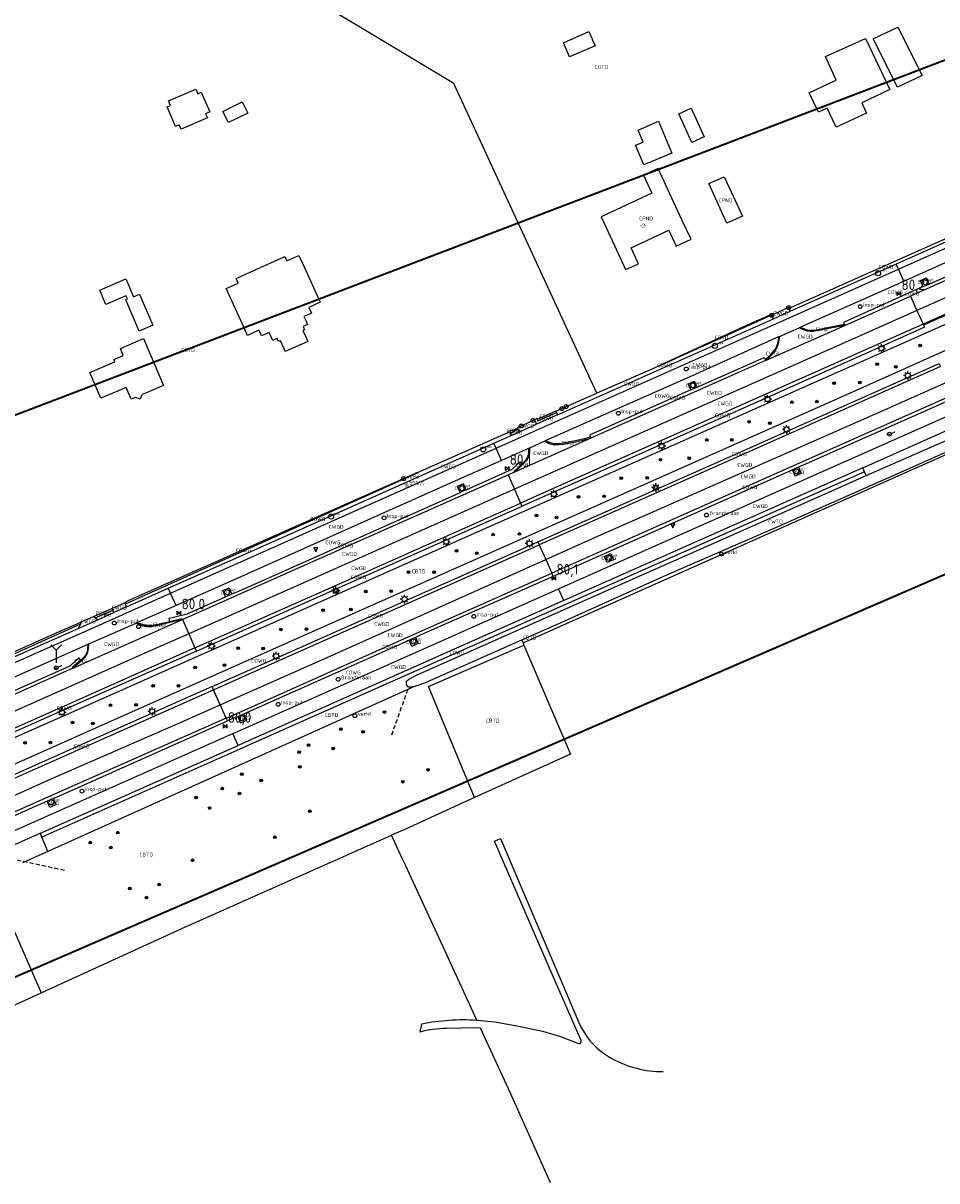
# Model space of a CAD drawing. Extents: x 143041 to 146008, y 457187 to 458337.
# Tile 18 of 31: x 144910 to 145125, y 457721 to 457994. Entities that reach past the tile are written whole.
import ezdxf
from ezdxf.enums import TextEntityAlignment as Align

# ---------------------------------------------------------------- set-up
doc = ezdxf.new("R2010")
doc.units = 0
doc.header["$LTSCALE"] = 4
doc.linetypes.add('STIPPELFIJN', pattern=[0.375, 0.25, -0.125])
doc.linetypes.add('STIPPELGROF', pattern=[0.75, 0.5, -0.25])
doc.layers.get('0').update_dxf_attribs({"linetype": 'CONTINUOUS'})
for name, color, linetype in [('CBTD', 7, 'CONTINUOUS'), ('COTD', 7, 'CONTINUOUS'), ('COWG', 7, 'CONTINUOUS'), ('CPND', 7, 'CONTINUOUS'), ('CSHD', 7, 'CONTINUOUS'), ('CWGD', 7, 'CONTINUOUS'), ('CWGI', 7, 'CONTINUOUS'), ('CWTD', 7, 'CONTINUOUS'), ('G_BTD', 3, 'CONTINUOUS'), ('G_OTD', 32, 'CONTINUOUS'), ('G_OWG', 6, 'CONTINUOUS'), ('G_PND', 1, 'CONTINUOUS'), ('G_WGD', 7, 'CONTINUOUS'), ('G_WGI', 1, 'CONTINUOUS'), ('G_WTD', 5, 'CONTINUOUS'), ('LKWDUP', 5, 'CONTINUOUS'), ('NAR', 7, 'CONTINUOUS'), ('PPALHM', 10, 'CONTINUOUS'), ('PVGO', 102, 'CONTINUOUS')]:
    doc.layers.add(name, color=color, linetype=linetype)
doc.layers.add('meetgrens', color=10, linetype='STIPPELGROF', lineweight=35)
for name, color, linetype, true_color in [('PBRD', 7, 'CONTINUOUS', 0xbd2877), ('PPAL', 7, 'CONTINUOUS', 0xbd2877), ('PPUT', 7, 'CONTINUOUS', 0xbd2877)]:
    doc.layers.add(name, color=color, linetype=linetype, true_color=true_color)
doc.styles.add('ISO', font='ISO')
doc.styles.get("Standard").update_dxf_attribs({"font": 'ISO'})

# ---------------------------------------------------------------- blocks, each defined once
blk = doc.blocks.new('lichtmast')
at = {"color": 0}
for p, q in [((-0.6, 0), (-1, 0)), ((-0.71, 0.71), (-0.42, 0.42)), ((0, 0.6), (0, 1)), ((0.42, 0.42), (0.71, 0.71)), ((0.6, 0), (1, 0)), ((-0.42, -0.42), (-0.71, -0.71)), ((0, -0.6), (0, -1)), ((0.42, -0.42), (0.71, -0.71))]:
    blk.add_line(p, q, dxfattribs=at)
blk.add_circle((0, 0), 0.6, dxfattribs=at)
blk = doc.blocks.new('kilometerpaal')
at = {"color": 0}
for p, q in [((-0.44, 0.44), (0.44, -0.44)), ((-0.44, -0.44), (-0.44, 0.44)), ((0.44, 0.44), (-0.44, -0.44)), ((0.44, -0.44), (0.44, 0.44))]:
    blk.add_line(p, q, dxfattribs=at)
at = {"color": 0, "style": 'ISO'}
blk.add_attdef('KILOMETERPAAL', (0.59, 0.87), '', height=2.5, dxfattribs=at)
blk = doc.blocks.new('verkeersbord-pl')
at = {"linetype": 'Continuous'}
blk.add_circle((0, 0), 0.03, dxfattribs=at)
blk = doc.blocks.new('verklikker')
at = {"color": 0}
blk.add_circle((0, 0), 0.45, dxfattribs=at)
at = {"color": 0, "style": 'ISO'}
blk.add_attdef('VERKLIKKER', (0.7, 0), '', height=0.9, dxfattribs=at)
blk = doc.blocks.new('verkeersbord')
at = {"color": 0}
for p, q in [((0.5, 0.32), (-0.5, 0.32)), ((-0.5, 0.32), (0, -0.6)), ((0, -0.6), (0.5, 0.32))]:
    blk.add_line(p, q, dxfattribs=at)
blk = doc.blocks.new('aanduidingsbord')
at = {"color": 0}
for p, q in [((-0.81, -0.33), (0, 0)), ((-1.45, -0.5), (-1.01, -0.5))]:
    blk.add_line(p, q, dxfattribs=at)
blk.add_circle((-1.23, -0.5), 0.45, dxfattribs=at)
blk = doc.blocks.new('kolk')
at = {"color": 0}
blk.add_circle((0, 0), 0.6, dxfattribs=at)
at = {"color": 0, "linetype": 'Continuous', "style": 'ISO'}
blk.add_attdef('KOLK', (-0.04, -0.26), '', height=0.8, dxfattribs=at)
blk = doc.blocks.new('boom')
at = {"color": 0}
for radius in [0.315, 0.225, 0.135]:
    blk.add_circle((0, 0), radius, dxfattribs=at)
blk = doc.blocks.new('verkeersteller')
at = {"color": 0}
blk.add_circle((0, 0), 0.45, dxfattribs=at)
blk = doc.blocks.new('brandkraan')
at = {"color": 0}
blk.add_circle((0, 0), 0.45, dxfattribs=at)
at = {"color": 0, "style": 'ISO'}
blk.add_attdef('BRANDKRAAN', (0.7, 0), '', height=0.9, dxfattribs=at)
blk = doc.blocks.new('waterleidingput')
at = {"linetype": 'ByBlock', "lineweight": -2}
h = blk.add_hatch(color=0, dxfattribs=at)
h.dxf.hatch_style = 1
edge = h.paths.add_edge_path()
edge.add_spline(control_points=[(0.44, 0), (0.44, 0.04), (0.43, 0.09), (0.36, 0.2), (0.28, 0.26), (0.09, 0.32), (-0.02, 0.33), (-0.22, 0.29), (-0.31, 0.24), (-0.42, 0.12), (-0.44, 0.06), (-0.44, -0.06), (-0.42, -0.12), (-0.33, -0.22), (-0.28, -0.26), (-0.1, -0.33), (0.04, -0.33), (0.27, -0.27), (0.37, -0.2), (0.43, -0.08), (0.44, -0.04), (0.44, 0)], knot_values=[0, 0, 0, 0, 0.380029, 0.380029, 1.118666, 1.118666, 1.857303, 1.857303, 2.59594, 2.59594, 3.13294, 3.13294, 3.66994, 3.66994, 4.20694, 4.20694, 5.079565, 5.079565, 5.952189, 5.952189, 6.283185, 6.283185, 6.283185, 6.283185], degree=3, periodic=0)
edge = h.paths.add_edge_path(flags=16)
edge.add_ellipse((0, 0), major_axis=(0.392, 0), ratio=0.689655, start_angle=0, end_angle=360)
h = blk.add_hatch(color=0, dxfattribs=at)
h.dxf.hatch_style = 1
h.paths.add_polyline_path([(-0.05, -0.09, -0.141608), (-0.09, -0.05), (-0.1, -0.09), (-0.17, 0.17), (-0.22, 0.17), (-0.13, -0.17), (-0.08, -0.17)])
at = {"linetype": 'ByBlock', "lineweight": -2, "true_color": 0x104b6e}
h = blk.add_hatch(color=156, dxfattribs=at)
h.dxf.hatch_style = 1
h.paths.add_polyline_path([(0.1, 0, 1), (-0.1, 0, 1)])
at = {"linetype": 'ByBlock', "lineweight": -2}
h = blk.add_hatch(color=0, dxfattribs=at)
h.dxf.hatch_style = 1
h.paths.add_polyline_path([(0.02, 0.17), (-0.03, 0.17), (-0.05, 0.09, -0.269854), (0.05, 0.09)])
h = blk.add_hatch(color=0, dxfattribs=at)
h.dxf.hatch_style = 1
h.paths.add_polyline_path([(0.23, 0.17), (0.17, 0.17), (0.1, -0.09), (0.09, -0.05, -0.141608), (0.05, -0.09), (0.07, -0.17), (0.12, -0.17)])
at = {"color": 0, "linetype": 'ByBlock', "lineweight": -2}
blk.add_attdef('WATERLEIDINGPUT', (0.5, 0.35), '', height=0.5, dxfattribs=at)
blk = doc.blocks.new('klok')
at = {"color": 0}
blk.add_circle((0, 0), 0.45, dxfattribs=at)
at = {"style": 'ISO'}
blk.add_attdef('KLOK', (0.7, 0), '', height=0.9, dxfattribs=at)
blk = doc.blocks.new('wegwijzer')
at = {"color": 0}
for q in [(-0.424, 1.424), (0.424, 1.424), (0, 0)]:
    blk.add_line((0, 1), q, dxfattribs=at)

msp = doc.modelspace()

# ---------------------------------------------------------------- linework, layer by layer
at = {"layer": 'G_BTD', "linetype": 'Continuous', "transparency": 33554687}
for points in [[(145027.767, 457848.095), (145078.476, 457870.69), (145126.397, 457891.941), (145174.318, 457913.192), (145176.216, 457913.933), (145177.15, 457914.434)], [(145005.467, 457837.744), (145027.991, 457847.567)], [(145027.991, 457847.567), (145038.933, 457821.834), (145016.332, 457811.568)], [(145027.467, 457848.774), (145027.767, 457848.095)], [(145027.767, 457848.095), (145027.991, 457847.567)], [(145002.298, 457837.823), (144915.588, 457798.88)], [(145016.332, 457811.568), (145005.467, 457837.744)], [(145016.332, 457811.568), (145000, 457804.149), (144996.721, 457802.69)], [(145041.463, 457754.242), (145033.811, 457771.897), (145021.004, 457801.319), (145022.433, 457801.946), (145031.148, 457781.393), (145038.012, 457765.347), (145041.12, 457758.124)], [(144850.293, 457769.056), (144871.22, 457778.28), (144888.337, 457785.814), (144902.402, 457792.004), (144914.031, 457765.476)], [(145016.838, 457759.08), (145021.116, 457758.636), (145026.749, 457757.663), (145032.327, 457756.411), (145036.623, 457755.159), (145040.827, 457753.577)], [(145047.193, 457750.967), (145047.966, 457750.477), (145048.755, 457750.015)]]:
    msp.add_lwpolyline(points, dxfattribs=at)
for points in [[(145041.12, 457758.124, 0.1424014), (145047.193, 457750.967)], [(145040.827, 457753.577, 0.6756588), (145041.463, 457754.242)], [(145048.755, 457750.015, 0.1296434), (145060.828, 457746.912)]]:
    msp.add_lwpolyline(points, format="xyb", dxfattribs=at)
at = {"layer": 'G_OTD', "linetype": 'Continuous', "transparency": 33554687}
for points in [[(145045.179, 457906.971), (145011.424, 457980.069), (144913.176, 458039.033)], [(145037.29, 457989.648), (145043.313, 457992.308), (145044.78, 457988.987), (145038.756, 457986.327), (145037.29, 457989.648)], [(145121.967, 457981.975), (145116.123, 457979.167), (145110.431, 457990.574), (145116.23, 457993.34), (145121.967, 457981.975)], [(145107.705, 457975.494), (145108.37, 457974.063), (145108.826, 457973.083), (145101.677, 457969.748), (145099.564, 457974.277), (145097.48, 457973.304), (145095.342, 457977.887), (145098.483, 457979.352), (145101.681, 457980.855), (145099.163, 457986.397), (145108.599, 457990.705), (145114.311, 457978.615), (145107.705, 457975.494)], [(144951.818, 457977.999), (144953.83, 457973.369), (144952.841, 457972.939), (144953.27, 457971.953), (144947.076, 457969.261), (144946.623, 457970.305), (144945.746, 457969.924), (144943.738, 457974.544), (144944.541, 457974.893), (144944.083, 457975.948), (144950.517, 457978.745), (144950.997, 457977.642), (144951.818, 457977.999)], [(144958.235, 457970.851), (144956.941, 457973.481), (144961.504, 457975.727), (144962.799, 457973.096), (144958.235, 457970.851)], [(145067.625, 457966.156), (145064.556, 457972.93), (145067.453, 457974.242), (145070.542, 457967.49), (145067.625, 457966.156)], [(145056.256, 457960.836), (145054.334, 457965.531), (145056.095, 457966.252), (145054.98, 457969.056), (145059.715, 457971.141), (145062.875, 457963.615), (145056.256, 457960.836)], [(144979.916, 457928.428), (144977.196, 457927.189), (144977.808, 457925.842), (144977.241, 457925.584), (144976.061, 457925.047), (144976.483, 457924.118), (144976.914, 457923.172), (144976.4, 457922.938), (144975.858, 457922.692), (144976.185, 457921.973), (144975.982, 457921.88), (144975.776, 457921.786), (144976.39, 457920.437), (144976.952, 457919.201), (144971.654, 457916.791), (144971.358, 457917.442), (144970.486, 457919.358), (144970.048, 457919.211), (144969.736, 457919.896), (144969.367, 457919.728), (144968.681, 457919.415), (144968.29, 457920.274), (144967.819, 457921.309), (144966.761, 457920.827), (144966.053, 457920.505), (144965.768, 457921.13), (144965.436, 457921.861), (144962.733, 457920.631), (144961.129, 457924.156), (144957.706, 457931.681), (144959.507, 457932.5), (144960.564, 457932.981), (144960.075, 457934.055), (144971.517, 457939.26), (144971.857, 457938.513), (144972.005, 457938.186), (144974.882, 457939.495), (144976.036, 457936.958), (144979.916, 457928.428)], [(144937.225, 457930.371), (144938.323, 457927.797), (144940.365, 457923.014), (144937.146, 457921.64), (144934.006, 457928.998), (144934.392, 457929.163), (144934.043, 457929.981), (144930.361, 457928.411), (144929.278, 457927.949), (144927.839, 457931.325), (144933.992, 457933.95), (144935.781, 457929.755), (144937.225, 457930.371)], [(145086.454, 457925.373), (145086.019, 457925.37), (145080.64, 457923.021), (145059.661, 457913.334)], [(144939.032, 457907.181), (144937.827, 457906.667), (144937.629, 457906.174), (144937.379, 457905.552), (144936.604, 457905.863), (144936.264, 457906), (144936.017, 457905.895), (144935.252, 457905.569), (144935.008, 457906.14), (144934.074, 457908.328), (144931.913, 457907.406), (144928.142, 457905.797), (144925.541, 457911.891), (144931.446, 457914.411), (144931.211, 457914.963), (144931.605, 457915.131), (144933.418, 457915.905), (144932.712, 457917.56), (144938.166, 457919.888), (144942.886, 457908.826), (144939.032, 457907.181)], [(145035.49, 457902.728), (145031.083, 457900.764)], [(145024.58, 457897.89), (145024.52, 457898.019), (145025.312, 457898.377), (145025.372, 457898.231), (145025.694, 457898.37)], [(145025.694, 457898.37), (145026.203, 457898.589), (145026.158, 457898.696), (145026.472, 457898.835)], [(144914.031, 457765.476), (144947.221, 457780.675), (144996.721, 457802.69)], [(145016.838, 457759.08), (145009.363, 457775.342), (145001.337, 457792.703), (145000, 457795.597), (144999.353, 457796.996), (144996.721, 457802.69)], [(144861.307, 457741.331), (144914.031, 457765.476)], [(145003.451, 457756.224), (145003.862, 457758.193)], [(145034.264, 457720.646), (145024.775, 457741.818), (145017.716, 457757.172), (145016.452, 457757.229), (145013.087, 457757.182), (145009.727, 457757.082)]]:
    msp.add_lwpolyline(points, dxfattribs=at)
for points in [[(145009.727, 457757.082, 0.0647015), (145003.451, 457756.224)], [(145003.862, 457758.193, -0.0646612), (145016.838, 457759.08)]]:
    msp.add_lwpolyline(points, format="xyb", dxfattribs=at)
at = {"layer": 'G_OWG', "linetype": 'Continuous', "transparency": 33554687}
for points in [[(145090.46, 457927.168), (145091.008, 457927.24), (145135.364, 457946.976)], [(145123.617, 457932.747), (145134.042, 457937.35), (145135.399, 457938.521), (145135.76, 457938.07)], [(145122.181, 457932.127), (145103.428, 457923.686), (145103.623, 457923.218)], [(145122.181, 457932.127), (145121.587, 457933.399), (145121.529, 457933.524), (145122.951, 457934.222), (145123.067, 457933.966), (145123.617, 457932.747)], [(145122.181, 457932.127), (145123.617, 457932.747)], [(145147.505, 457926.403), (145132.059, 457919.093), (145103.586, 457906.34), (145052.89, 457883.865), (145013.853, 457866.558), (144969.499, 457846.872), (144924.705, 457826.979), (144877.193, 457805.838), (144854.95, 457797.629), (144853.891, 457799.42), (144869.963, 457808.92), (144889.705, 457817.465), (144902.72, 457823.515), (144925.322, 457833.546), (144950.461, 457844.702), (144984.26, 457859.701), (145021.283, 457876.131), (145060.685, 457893.616), (145087.459, 457905.498), (145120.056, 457919.963), (145145.375, 457931.199)], [(145086.454, 457925.373), (145059.697, 457913.247), (145059.661, 457913.334)], [(145122.285, 457923.029), (145122.494, 457922.531), (145120.663, 457921.718), (145084.023, 457905.377), (145037.167, 457884.601), (145027.525, 457880.31)], [(145103.714, 457922.994), (145103.623, 457923.218)], [(145122.188, 457923.236), (145122.285, 457923.029)], [(145068.859, 457908.423), (145084.667, 457915.44), (145084.897, 457914.904)], [(145031.254, 457871.914), (145074.904, 457891.294), (145123.698, 457912.989), (145125.977, 457913.993), (145126.24, 457913.491)], [(145059.661, 457913.334), (145058.726, 457912.902), (145045.179, 457906.971)], [(145084.897, 457914.904), (145085.01, 457914.682)], [(145067.408, 457907.749), (145066.775, 457909.184), (145068.193, 457909.82), (145068.859, 457908.423)], [(145067.408, 457907.749), (145043.46, 457897.097), (145043.666, 457896.583)], [(145067.408, 457907.749), (145068.859, 457908.423)], [(145035.49, 457902.728), (145036.91, 457903.35), (145037.437, 457903.58), (145037.963, 457903.811), (145045.179, 457906.971)], [(145127.815, 457905.69), (145128.039, 457905.172), (145126.58, 457904.508), (145093.929, 457890.031), (145092.81, 457889.5)], [(145031.083, 457900.764), (145031.221, 457900.477), (145035.628, 457902.439)], [(145035.49, 457902.728), (145035.628, 457902.439)], [(145035.628, 457902.439), (145035.908, 457901.856)], [(145031.083, 457900.764), (145031.003, 457900.976), (145030.498, 457900.737)], [(145002.892, 457888.289), (145024.58, 457897.89)], [(145024.58, 457897.89), (145024.749, 457897.507)], [(145024.749, 457897.507), (145025.546, 457897.863), (145025.497, 457897.97), (145026.616, 457898.464)], [(145024.749, 457897.507), (145024.977, 457896.991)], [(145043.793, 457896.359), (145043.666, 457896.583)], [(145014.333, 457884.168), (145025.207, 457889.028), (145027.08, 457890.772), (145027.489, 457890.266)], [(145108.372, 457888.459), (145080.381, 457876.031), (145037.819, 457857.136), (145013.165, 457846.192), (144964.103, 457824.383), (144960.94, 457822.978), (144914.209, 457802.226)], [(145002.892, 457888.289), (145002.951, 457888.187), (144933.823, 457857.234)], [(145002.892, 457888.289), (144939.1, 457860.05), (144934.131, 457857.835), (144934.158, 457857.735), (144933.912, 457857.626)], [(145025.745, 457888.377), (145025.641, 457888.568), (145027.489, 457890.266)], [(145091.355, 457888.869), (145090.37, 457888.43), (145047.627, 457869.413), (145034.874, 457863.765)], [(145092.81, 457889.5), (145091.355, 457888.869)], [(145092.81, 457889.5), (145093.432, 457888.054), (145091.993, 457887.374), (145091.355, 457888.869)], [(145108.372, 457888.459), (145107.967, 457889.373)], [(145108.782, 457887.532), (145108.372, 457888.459)], [(145014.333, 457884.168), (145013.711, 457885.602), (145012.219, 457884.962), (145012.899, 457883.52)], [(144959.009, 457859.624), (144960.645, 457860.294), (145011.748, 457882.994), (145012.899, 457883.52)], [(145014.333, 457884.168), (145012.899, 457883.52)], [(144950.655, 457846.139), (144983.504, 457860.722), (145027.525, 457880.31)], [(145027.525, 457880.31), (145027.2, 457881.041)], [(144954.376, 457837.76), (144969.463, 457844.459), (145029.192, 457870.998), (145031.254, 457871.914)], [(145031.254, 457871.914), (145031.579, 457871.183)], [(145046.934, 457868.49), (145048.425, 457869.189), (145049.082, 457867.698), (145047.609, 457867.049), (145046.934, 457868.49)], [(145034.874, 457863.765), (145003.464, 457849.855), (145002.361, 457849.349)], [(145034.874, 457863.765), (145034.552, 457864.49)], [(144957.535, 457858.95), (144956.888, 457860.395), (144958.386, 457861.042), (144958.585, 457860.59), (144959.009, 457859.624)], [(144944.371, 457853.059), (144944.202, 457853.864), (144948.485, 457854.899), (144957.535, 457858.95)], [(144957.535, 457858.95), (144957.555, 457858.959), (144959.009, 457859.624)], [(144926.387, 457854.309), (144930.721, 457856.219)], [(144926.768, 457853.982), (144930.906, 457855.808)], [(144933.676, 457857.522), (144933.912, 457857.626)], [(144923.275, 457852.518), (144870.216, 457828.644)], [(144870.641, 457829.541), (144871.759, 457830.009), (144916.531, 457849.994), (144921.567, 457852.181), (144922.509, 457852.599), (144923.289, 457852.943)], [(144947.36, 457853.558), (144947.267, 457853.753), (144944.371, 457853.059)], [(144961.891, 457831.353), (145000.88, 457848.715)], [(145002.361, 457849.349), (145002.997, 457847.895), (145001.541, 457847.22), (145000.88, 457848.715)], [(145002.361, 457849.349), (145000.88, 457848.715)], [(144950.655, 457846.139), (144918.881, 457832.033), (144890.614, 457819.468), (144888.62, 457818.503), (144888.35, 457819.059)], [(144905.075, 457835.642), (144920.885, 457842.635), (144922.281, 457843.967), (144922.901, 457844.558), (144923.08, 457844.333), (144923.375, 457843.96)], [(144950.655, 457846.139), (144950.33, 457846.87)], [(144923.375, 457843.96), (144921.368, 457842.246), (144921.505, 457842.092)], [(144954.376, 457837.76), (144922.244, 457823.493), (144903.792, 457815.281), (144894.769, 457811.314), (144892.41, 457810.292), (144892.607, 457809.767)], [(144954.7, 457837.029), (144954.376, 457837.76)], [(144960.418, 457830.718), (144958.708, 457829.999), (144957.969, 457829.67)], [(144960.418, 457830.718), (144961.069, 457829.222), (144962.524, 457829.861), (144961.891, 457831.353)], [(144960.418, 457830.718), (144961.891, 457831.353)], [(144916.892, 457811.375), (144918.325, 457812.004), (144957.969, 457829.67)], [(144957.969, 457829.67), (144957.683, 457830.313)], [(144896.447, 457802.29), (144913.367, 457809.839), (144915.43, 457810.739)], [(144916.892, 457811.375), (144915.43, 457810.739)], [(144916.892, 457811.375), (144917.528, 457809.902), (144916.061, 457809.246), (144915.43, 457810.739)], [(144914.209, 457802.226), (144913.828, 457803.151)], [(144915.588, 457798.88), (144914.209, 457802.226)], [(144915.588, 457798.88), (144909.636, 457796.207)]]:
    msp.add_lwpolyline(points, dxfattribs=at)
at = {"layer": 'G_PND', "linetype": 'Continuous', "transparency": 33554687}
for points in [[(145059.635, 457960.003), (145056.235, 457958.413), (145058.196, 457954.184), (145046.186, 457948.583), (145049.328, 457941.798), (145051.95, 457936.136), (145052.713, 457936.482), (145055.058, 457937.547), (145054.026, 457939.728), (145053.295, 457941.272), (145062.201, 457945.432), (145063.358, 457942.877), (145063.895, 457941.691), (145067.419, 457943.362), (145065.284, 457947.926), (145059.635, 457960.003)], [(145075.866, 457947.127), (145071.648, 457956.487), (145075.24, 457958.038), (145079.544, 457948.736), (145075.866, 457947.127)]]:
    msp.add_lwpolyline(points, dxfattribs=at)
at = {"layer": 'G_WGD', "linetype": 'Continuous', "transparency": 33554687}
for points in [[(145116.39, 457936.246), (145150.077, 457951.259), (145200.452, 457973.522), (145205.429, 457975.754)], [(145209.758, 457966.097), (145199.159, 457961.372), (145120.743, 457926.478)], [(145136.443, 457946.6), (145115.843, 457937.431)], [(145117.658, 457933.4), (145138.04, 457942.517)], [(145115.843, 457937.431), (145090.742, 457926.259)], [(145116.39, 457936.246), (145115.843, 457937.431)], [(145021.445, 457893.995), (145027.421, 457896.65), (145089.739, 457924.369), (145116.39, 457936.246)], [(145117.658, 457933.4), (145116.39, 457936.246)], [(145134.348, 457936.654), (145119.215, 457929.906)], [(145117.658, 457933.4), (145115.103, 457932.257), (145093.239, 457922.574)], [(145144.506, 457933.155), (145122.188, 457923.236)], [(145103.714, 457922.994), (145119.215, 457929.906)], [(145119.215, 457929.906), (145120.743, 457926.478)], [(145120.743, 457926.478), (145110.877, 457922.088), (145025.742, 457884.323)], [(145086.884, 457924.542), (145089.27, 457925.604), (145090.742, 457926.259)], [(145090.46, 457927.168), (145087.008, 457925.621)], [(145090.46, 457927.168), (145090.742, 457926.259)], [(145120.743, 457926.478), (145122.188, 457923.236)], [(145035.908, 457901.856), (145086.884, 457924.542)], [(145086.454, 457925.373), (145087.008, 457925.621)], [(145086.884, 457924.542), (145086.454, 457925.373)], [(145122.188, 457923.236), (145083.698, 457906.108), (145036.842, 457885.332), (145027.2, 457881.041)], [(145085.01, 457914.682), (145103.714, 457922.994)], [(145088.336, 457920.38), (145092.982, 457922.437)], [(145092.982, 457922.437), (145093.239, 457922.574)], [(145093.87, 457922.006), (145093.631, 457922.122), (145093.309, 457922.278), (145093.032, 457922.413), (145092.982, 457922.437)], [(145103.714, 457922.994), (145096.956, 457921.68), (145096.098, 457921.559)], [(145088.097, 457920.274), (145066.969, 457910.782), (145033.155, 457895.803)], [(145088.336, 457920.38), (145088.175, 457920.309), (145088.097, 457920.274)], [(145088.13, 457919.003), (145088.336, 457920.38)], [(145085.01, 457914.682), (145085.891, 457915.394), (145086.585, 457916.114), (145087.221, 457916.93)], [(145126.337, 457913.29), (145075.229, 457890.563), (145031.579, 457871.183)], [(145085.01, 457914.682), (145068.75, 457907.492), (145054.038, 457900.962), (145043.793, 457896.359)], [(145033.12, 457867.713), (145045.561, 457873.29), (145112.96, 457902.965), (145127.958, 457909.646)], [(145127.751, 457905.873), (145091.739, 457889.894), (145047.302, 457870.144), (145034.552, 457864.49)], [(145035.908, 457901.856), (145030.942, 457899.645)], [(145036.174, 457860.839), (145078.903, 457879.843), (145129.328, 457902.227)], [(145030.121, 457900.559), (145026.472, 457898.835)], [(145030.561, 457899.476), (145026.852, 457897.826)], [(145030.498, 457900.737), (145030.27, 457900.629), (145030.121, 457900.559)], [(145030.498, 457900.737), (145030.942, 457899.645)], [(145030.942, 457899.645), (145030.561, 457899.476)], [(145107.967, 457889.373), (145130.421, 457899.342), (145131.434, 457899.793)], [(145020.906, 457895.179), (145024.977, 457896.991)], [(145024.977, 457896.991), (145026.852, 457897.826)], [(145043.793, 457896.359), (145025.745, 457888.377)], [(145026.616, 457898.464), (145026.472, 457898.835)], [(145026.616, 457898.464), (145026.852, 457897.826)], [(145035.14, 457894.831), (145036.244, 457894.856), (145037.251, 457894.944), (145040.222, 457895.512), (145043.793, 457896.359)], [(144944.026, 457860.959), (144970.587, 457872.784), (145020.906, 457895.179)], [(144944.583, 457859.786), (144982.297, 457876.605), (145021.445, 457893.995)], [(145021.445, 457893.995), (145020.906, 457895.179)], [(145022.713, 457891.141), (145021.445, 457893.995)], [(145029.032, 457893.95), (145022.713, 457891.141)], [(145029.258, 457894.052), (145029.032, 457893.95)], [(145032.862, 457895.68), (145029.258, 457894.052)], [(145029.258, 457894.052), (145029.258, 457893.067)], [(145033.155, 457895.803), (145032.862, 457895.68)], [(145032.862, 457895.68), (145033.71, 457895.223)], [(145022.713, 457891.141), (145011.107, 457885.982), (144959.705, 457863.052), (144945.86, 457856.921)], [(145028.425, 457890.929), (145027.63, 457890.126), (145027.009, 457889.5), (145025.745, 457888.377)], [(145029.258, 457893.067), (145029.256, 457892.949)], [(145025.745, 457888.377), (145024.24, 457887.705)], [(145107.967, 457889.373), (145079.975, 457876.945), (145037.413, 457858.05)], [(144947.36, 457853.558), (144969.113, 457863.234), (145013.121, 457882.738), (145024.24, 457887.705)], [(145024.24, 457887.705), (145025.742, 457884.323)], [(145025.742, 457884.323), (144948.846, 457850.212)], [(145025.742, 457884.323), (145027.2, 457881.041)], [(144950.33, 457846.87), (144983.179, 457861.453), (145027.2, 457881.041)], [(144954.7, 457837.029), (144969.788, 457843.728), (145029.517, 457870.267), (145031.579, 457871.183)], [(145031.579, 457871.183), (145033.12, 457867.713)], [(144956.305, 457833.416), (144981.538, 457844.592), (145033.12, 457867.713)], [(145033.12, 457867.713), (145034.552, 457864.49)], [(144957.683, 457830.313), (144960.751, 457831.674), (145001.235, 457849.717), (145034.552, 457864.49)], [(144934.164, 457856.568), (144944.026, 457860.959)], [(144944.583, 457859.786), (144944.026, 457860.959)], [(144959.289, 457826.696), (144962.705, 457828.216), (145011.771, 457849.986), (145036.174, 457860.839)], [(145037.413, 457858.05), (145036.174, 457860.839)], [(144841.302, 457814.066), (144872.842, 457827.989), (144926.293, 457851.629), (144944.583, 457859.786)], [(144945.86, 457856.921), (144944.583, 457859.786)], [(145037.413, 457858.05), (145012.759, 457847.106), (144963.697, 457825.297), (144960.534, 457823.892)], [(144927.553, 457853.624), (144931.164, 457855.232)], [(144930.721, 457856.219), (144933.676, 457857.522)], [(144930.721, 457856.219), (144930.906, 457855.808)], [(144931.164, 457855.232), (144930.906, 457855.808)], [(144934.164, 457856.568), (144931.164, 457855.232)], [(144933.676, 457857.522), (144933.823, 457857.234)], [(144933.823, 457857.234), (144934.164, 457856.568)], [(144945.86, 457856.921), (144936.752, 457852.887)], [(144921.505, 457842.092), (144947.36, 457853.558)], [(144922.73, 457851.484), (144927.553, 457853.624)], [(144923.275, 457852.518), (144923.12, 457852.194), (144922.73, 457851.484)], [(144923.289, 457852.943), (144923.303, 457852.898), (144923.275, 457852.518)], [(144923.289, 457852.943), (144926.387, 457854.309)], [(144925.29, 457847.813), (144936.481, 457852.752)], [(144926.387, 457854.309), (144926.402, 457854.292), (144926.768, 457853.982)], [(144926.768, 457853.982), (144927.176, 457853.715), (144927.553, 457853.624)], [(144936.481, 457852.752), (144936.752, 457852.887)], [(144937.36, 457852.337), (144936.481, 457852.752)], [(144947.36, 457853.558), (144944.408, 457852.881), (144940.053, 457851.883)], [(144947.36, 457853.558), (144948.846, 457850.212)], [(144948.846, 457850.212), (144937.793, 457845.309), (144840.137, 457801.863)], [(144870.384, 457828.317), (144922.73, 457851.484)], [(144948.846, 457850.212), (144950.33, 457846.87)], [(144925.06, 457847.708), (144893.23, 457833.593), (144872.761, 457824.542)], [(144925.29, 457847.813), (144925.06, 457847.708)], [(144925.19, 457846.767), (144925.29, 457847.813)], [(144950.33, 457846.87), (144918.556, 457832.764), (144888.245, 457819.264)], [(144921.505, 457842.092), (144923.499, 457843.803), (144923.644, 457843.927), (144924.355, 457844.625)], [(144921.505, 457842.092), (144904.261, 457834.403), (144883.836, 457825.284)], [(144892.697, 457809.555), (144904.115, 457814.549), (144922.569, 457822.762), (144954.7, 457837.029)], [(144956.305, 457833.416), (144954.7, 457837.029)], [(144848.009, 457786.936), (144859.713, 457791.493), (144892.051, 457805.043), (144916.4, 457816.014), (144947.656, 457829.585), (144956.305, 457833.416)], [(144957.683, 457830.313), (144956.305, 457833.416)], [(144957.683, 457830.313), (144915.782, 457811.72), (144896.124, 457803.022)], [(144875.162, 457789.324), (144912.559, 457805.904), (144959.289, 457826.696)], [(144960.534, 457823.892), (144959.289, 457826.696)], [(144913.828, 457803.151), (144960.534, 457823.892)], [(144913.828, 457803.151), (144880.645, 457788.419)]]:
    msp.add_lwpolyline(points, dxfattribs=at)
for points in [[(145096.098, 457921.559, -0.116251), (145093.87, 457922.006)], [(145087.221, 457916.93, 0.1038428), (145088.13, 457919.003)], [(145033.71, 457895.223, 0.0188105), (145033.972, 457895.108)], [(145033.972, 457895.108, 0.0727435), (145035.14, 457894.831)], [(145029.256, 457892.949, -0.1806659), (145028.425, 457890.929)], [(144937.36, 457852.337, 0.1030095), (144939.525, 457851.862)], [(144940.053, 457851.883, -0.0245823), (144939.525, 457851.862)], [(144924.355, 457844.625, 0.0409729), (144924.68, 457845.065)], [(144924.68, 457845.065, 0.1328301), (144925.19, 457846.767)]]:
    msp.add_lwpolyline(points, format="xyb", dxfattribs=at)
at = {"layer": 'G_WGI', "linetype": 'Continuous', "transparency": 33554687}
for points in [[(145144.595, 457932.955), (145122.285, 457923.029)], [(145093.239, 457922.574), (145093.592, 457922.408), (145093.963, 457922.233)], [(145103.623, 457923.218), (145102.827, 457923.058), (145096.92, 457921.897), (145096.079, 457921.779)], [(145088.097, 457920.274), (145087.95, 457919.189), (145087.914, 457919.042)], [(145084.897, 457914.904), (145085.78, 457915.61), (145086.473, 457916.33), (145087.042, 457917.057)], [(145043.666, 457896.583), (145042.159, 457896.202), (145040.176, 457895.727), (145037.221, 457895.162), (145036.232, 457895.076), (145035.147, 457895.051)], [(145029.032, 457893.95), (145029.037, 457892.956)], [(145033.155, 457895.803), (145033.84, 457895.428)], [(145027.489, 457890.266), (145028.245, 457891.042)], [(144936.752, 457852.887), (144937.459, 457852.534)], [(144944.371, 457853.059), (144942.333, 457852.584), (144940.019, 457852.101)], [(144925.06, 457847.708), (144924.98, 457846.83)], [(144923.375, 457843.96), (144923.923, 457844.508), (144924.195, 457844.776)]]:
    msp.add_lwpolyline(points, dxfattribs=at)
for points in [[(145096.079, 457921.779, -0.127606), (145093.963, 457922.233)], [(145087.914, 457919.042, -0.1026565), (145087.042, 457917.057)], [(145035.147, 457895.051, -0.1000693), (145033.84, 457895.428)], [(145029.037, 457892.956, -0.1787725), (145028.245, 457891.042)], [(145029.258, 457893.067, -0.0169443), (145029.256, 457892.949)], [(144939.527, 457852.082, -0.1024806), (144937.459, 457852.534)], [(144940.019, 457852.101, -0.0223244), (144939.527, 457852.082)], [(144924.493, 457845.181, -0.0385953), (144924.195, 457844.776)], [(144924.98, 457846.83, -0.1328609), (144924.493, 457845.181)]]:
    msp.add_lwpolyline(points, format="xyb", dxfattribs=at)
at = {"layer": 'G_WTD', "linetype": 'Continuous', "transparency": 33554687}
for points in [[(145108.782, 457887.532), (145142.749, 457902.433), (145172.023, 457915.347), (145172.698, 457915.494), (145173.646, 457915.551), (145174.158, 457915.171), (145174.384, 457914.84), (145174.48, 457914.482), (145174.456, 457914.089), (145174.265, 457913.767), (145173.824, 457913.386)], [(145027.467, 457848.774), (145036.026, 457852.551), (145061.737, 457864.11), (145086.87, 457875.09), (145118.383, 457888.971), (145142.324, 457899.678), (145173.824, 457913.386)], [(145002.298, 457837.823), (145001.353, 457837.61), (145000.743, 457837.64), (145000.347, 457838.128), (145000.255, 457838.585), (145000.255, 457839.072), (145000.788, 457839.512), (145002.588, 457840.413), (145050.216, 457861.608), (145102.475, 457884.766), (145108.782, 457887.532)], [(145002.298, 457837.823), (145004.584, 457838.676), (145027.467, 457848.774)]]:
    msp.add_lwpolyline(points, dxfattribs=at)
at = {"layer": 'LKWDUP', "linetype": 'STIPPELFIJN', "lineweight": -3, "transparency": 33554687}
for points in [[(144996.767, 457826.335), (145000.742, 457837.522)], [(144908.33, 457796.88), (144919.772, 457794.409)]]:
    msp.add_lwpolyline(points, dxfattribs=at)
at = {"layer": 'meetgrens', "linetype": 'Continuous', "transparency": 33554687, "flags": 128}
msp.add_lwpolyline([(143042.65, 457414.581), (143193.047, 457496.462), (143334.975, 457548.68), (144000.265, 457682.782), (144579.238, 457776.451), (145483.48, 458121.634), (145523.536, 458035.768), (144807.526, 457725.755), (144665.156, 457672.692), (144179.241, 457632.098), (144025.981, 457590.412), (143574.463, 457525.278), (143351.72, 457478.805), (143253.029, 457455.154), (143123.798, 457387.023), (143075.027, 457356.533), (143042.65, 457414.581)], dxfattribs=at)

# ---------------------------------------------------------------- block references
at = {"layer": 'PBRD', "transparency": 33554687}
for name, p in [('aanduidingsbord', (145115.471, 457897.802)), ('verkeersbord', (145059.112, 457884.723)), ('verkeersbord', (145063.137, 457875.853)), ('verkeersbord', (144978.866, 457870.172)), ('verkeersbord', (144983.568, 457860.398)), ('aanduidingsbord', (144918.804, 457842.668))]:
    msp.add_blockref(name, p, dxfattribs=at)
ref = msp.add_blockref('verklikker', (144999.594, 457886.819), dxfattribs=at)
ref.add_attrib('VERKLIKKER', 'verkl ', (145000.294, 457886.819), dxfattribs={"layer": '0', "height": 0.9, "style": 'ISO'})
ref = msp.add_blockref('verklikker', (145074.632, 457869.014), dxfattribs=at)
ref.add_attrib('VERKLIKKER', 'verkl ', (145075.332, 457869.014), dxfattribs={"layer": '0', "height": 0.9, "style": 'ISO'})
at = {"layer": 'PBRD', "transparency": 33554687, "xscale": 3, "yscale": 3, "zscale": 3}
msp.add_blockref('wegwijzer', (144917.559, 457843.359), dxfattribs=at)
at = {"layer": 'PBRD', "transparency": 33554687}
ref = msp.add_blockref('verklikker', (144988.047, 457830.889), dxfattribs=at)
ref.add_attrib('VERKLIKKER', 'verkl ', (144988.747, 457830.889), dxfattribs={"layer": '0', "height": 0.9, "style": 'ISO'})
at = {"layer": 'PPAL', "transparency": 33554687}
for name, p in [('verkeersteller', (145090.46, 457927.168)), ('verkeersteller', (145086.454, 457925.373)), ('lichtmast', (145112.343, 457917.564)), ('lichtmast', (145118.604, 457911.151)), ('lichtmast', (145085.504, 457905.618)), ('verkeersteller', (145036.91, 457903.35)), ('verkeersteller', (145037.963, 457903.811)), ('verkeersteller', (145027.322, 457899.237)), ('verkeersteller', (145030.121, 457900.559)), ('lichtmast', (145089.981, 457898.412)), ('verkeersbord-pl', (145115.471, 457897.802)), ('lichtmast', (145060.469, 457894.584)), ('lichtmast', (145059.112, 457884.723)), ('lichtmast', (145035.003, 457883.194)), ('verkeersbord-pl', (145063.137, 457875.853)), ('lichtmast', (145009.589, 457871.949)), ('lichtmast', (145029.309, 457871.548)), ('verkeersbord-pl', (144978.866, 457870.172)), ('lichtmast', (144983.568, 457860.398)), ('lichtmast', (144999.797, 457858.376)), ('lichtmast', (144954.212, 457847.35)), ('lichtmast', (144969.53, 457844.954)), ('verkeersbord-pl', (144917.559, 457843.359)), ('verkeersbord-pl', (144918.804, 457842.668)), ('lichtmast', (144918.916, 457831.695)), ('lichtmast', (144940.241, 457831.912))]:
    msp.add_blockref(name, p, dxfattribs=at)
at = {"layer": 'PPALHM', "transparency": 33554687}
ref = msp.add_blockref('kilometerpaal', (145116.51, 457930.447), dxfattribs=at)
ref.add_attrib('Puntnummer', '80,2', (145117.101, 457931.315), dxfattribs={"layer": '0', "height": 2.5, "style": 'ISO'})
ref = msp.add_blockref('kilometerpaal', (145024.035, 457889.216), dxfattribs=at)
ref.add_attrib('Puntnummer', '80,1', (145024.626, 457890.084), dxfattribs={"layer": '0', "height": 2.5, "style": 'ISO'})
ref = msp.add_blockref('kilometerpaal', (145035.072, 457863.32), dxfattribs=at)
ref.add_attrib('Puntnummer', '80,1', (145035.663, 457864.188), dxfattribs={"layer": '0', "height": 2.5, "style": 'ISO'})
ref = msp.add_blockref('kilometerpaal', (144946.571, 457855.121), dxfattribs=at)
ref.add_attrib('Puntnummer', '80,0', (144947.162, 457855.989), dxfattribs={"layer": '0', "height": 2.5, "style": 'ISO'})
ref = msp.add_blockref('kilometerpaal', (144957.496, 457828.354), dxfattribs=at)
ref.add_attrib('Puntnummer', '80,0', (144958.087, 457829.222), dxfattribs={"layer": '0', "height": 2.5, "style": 'ISO'})
at = {"layer": 'PPUT', "transparency": 33554687}
ref = msp.add_blockref('kolk', (145111.573, 457935.297), dxfattribs=at)
ref.add_attrib('KOLK', 'Kolk', (145112.123, 457935.647), dxfattribs={"layer": '0', "color": 0, "linetype": 'ByBlock', "lineweight": -2, "height": 0.5})
ref = msp.add_blockref('kolk', (145122.685, 457933.172), dxfattribs=at)
ref.add_attrib('KOLK', 'Kolk', (145123.235, 457933.522), dxfattribs={"layer": '0', "color": 0, "linetype": 'ByBlock', "lineweight": -2, "height": 0.5})
for name, p, values in [('klok', (145107.362, 457927.423), {'KLOK': 'Insp-put'}), ('klok', (145066.292, 457912.713), {'KLOK': 'Insp-put'}), ('klok', (145050.271, 457902.253), {'KLOK': 'Insp-put'}), ('waterleidingput', (145000.237, 457885.484), {'WATERLEIDINGPUT': 'WaterLput'}), ('waterleidingput', (145000.493, 457884.861), {'WATERLEIDINGPUT': 'WaterLput'}), ('klok', (144994.961, 457877.564), {'KLOK': 'Insp-put'}), ('klok', (145016.143, 457854.326), {'KLOK': 'Insp-put'}), ('klok', (144931.291, 457852.752), {'KLOK': 'Insp-put'}), ('klok', (144937.021, 457851.907), {'KLOK': 'Insp-put'}), ('klok', (144969.966, 457833.58), {'KLOK': 'Insp-put'}), ('klok', (144923.65, 457813.087), {'KLOK': 'Insp-put'})]:
    msp.add_blockref(name, p, dxfattribs=at).add_auto_attribs(values)
ref = msp.add_blockref('kolk', (145073.062, 457918.152), dxfattribs=at)
ref.add_attrib('KOLK', 'Kolk', (145073.612, 457918.502), dxfattribs={"layer": '0', "color": 0, "linetype": 'ByBlock', "lineweight": -2, "height": 0.5})
ref = msp.add_blockref('kolk', (145067.855, 457908.866), dxfattribs=at)
ref.add_attrib('KOLK', 'Kolk', (145068.405, 457909.216), dxfattribs={"layer": '0', "color": 0, "linetype": 'ByBlock', "lineweight": -2, "height": 0.5})
ref = msp.add_blockref('kolk', (145018.353, 457893.715), dxfattribs=at)
ref.add_attrib('KOLK', 'Kolk', (145018.903, 457894.065), dxfattribs={"layer": '0', "color": 0, "linetype": 'ByBlock', "lineweight": -2, "height": 0.5})
ref = msp.add_blockref('kolk', (145092.292, 457888.54), dxfattribs=at)
ref.add_attrib('KOLK', 'Kolk', (145092.842, 457888.89), dxfattribs={"layer": '0', "color": 0, "linetype": 'ByBlock', "lineweight": -2, "height": 0.5})
ref = msp.add_blockref('kolk', (145013.314, 457884.554), dxfattribs=at)
ref.add_attrib('KOLK', 'Kolk', (145013.864, 457884.904), dxfattribs={"layer": '0', "color": 0, "linetype": 'ByBlock', "lineweight": -2, "height": 0.5})
ref = msp.add_blockref('kolk', (144982.467, 457877.864), dxfattribs=at)
ref.add_attrib('KOLK', 'Kolk', (144983.017, 457878.214), dxfattribs={"layer": '0', "color": 0, "linetype": 'ByBlock', "lineweight": -2, "height": 0.5})
ref = msp.add_blockref('brandkraan', (145071.081, 457878.236), dxfattribs=at)
ref.add_attrib('BRANDKRAAN', 'Brandkraan', (145071.781, 457878.236), dxfattribs={"layer": '0', "height": 0.9, "style": 'ISO'})
ref = msp.add_blockref('kolk', (145048.011, 457868.114), dxfattribs=at)
ref.add_attrib('KOLK', 'Kolk', (145048.561, 457868.464), dxfattribs={"layer": '0', "color": 0, "linetype": 'ByBlock', "lineweight": -2, "height": 0.5})
ref = msp.add_blockref('kolk', (144957.952, 457860.039), dxfattribs=at)
ref.add_attrib('KOLK', 'Kolk', (144958.502, 457860.389), dxfattribs={"layer": '0', "color": 0, "linetype": 'ByBlock', "lineweight": -2, "height": 0.5})
ref = msp.add_blockref('kolk', (145001.885, 457848.398), dxfattribs=at)
ref.add_attrib('KOLK', 'Kolk', (145002.435, 457848.748), dxfattribs={"layer": '0', "color": 0, "linetype": 'ByBlock', "lineweight": -2, "height": 0.5})
ref = msp.add_blockref('brandkraan', (144984.122, 457839.479), dxfattribs=at)
ref.add_attrib('BRANDKRAAN', 'Brandkraan', (144984.822, 457839.479), dxfattribs={"layer": '0', "height": 0.9, "style": 'ISO'})
ref = msp.add_blockref('kolk', (144961.447, 457830.297), dxfattribs=at)
ref.add_attrib('KOLK', 'Kolk', (144961.997, 457830.647), dxfattribs={"layer": '0', "color": 0, "linetype": 'ByBlock', "lineweight": -2, "height": 0.5})
ref = msp.add_blockref('kolk', (144916.38, 457810.421), dxfattribs=at)
ref.add_attrib('KOLK', 'Kolk', (144916.93, 457810.771), dxfattribs={"layer": '0', "color": 0, "linetype": 'ByBlock', "lineweight": -2, "height": 0.5})
at = {"layer": 'PVGO', "transparency": 33554687}
for p in [(145121.496, 457918.22), (145111.345, 457913.813), (145115.735, 457913.197), (145101.18, 457909.337), (145107.242, 457909.495), (145091.203, 457904.833), (145097.11, 457904.998), (145081.169, 457900.259), (145086.038, 457899.888), (145071.14, 457895.946), (145077.016, 457895.985), (145060.181, 457891.292), (145067.011, 457891.658), (145050.91, 457886.932), (145057.046, 457887.023), (145040.881, 457882.514), (145046.899, 457882.65), (145030.935, 457878.13), (145035.645, 457877.662), (145020.687, 457873.61), (145026.906, 457873.77), (145012.047, 457869.812), (145016.854, 457869.201), (145000.702, 457864.774), (145006.792, 457864.776), (144990.626, 457860.187), (144996.603, 457860.258), (144980.553, 457855.795), (144987.101, 457855.956), (144970.607, 457851.26), (144976.654, 457851.318), (144960.512, 457846.804), (144966.434, 457846.759), (144950.35, 457842.265), (144957.312, 457842.826), (144940.463, 457837.928), (144946.454, 457837.938), (144930.376, 457833.344), (144936.471, 457833.464), (144995.067, 457831.749), (144921.44, 457829.259), (144926.225, 457829.026), (144984.776, 457827.724), (144990.034, 457827.093), (144910.221, 457824.487), (144916.192, 457824.586), (144974.89, 457822.256), (144977.132, 457823.956), (144982.987, 457823.154), (144961.41, 457817.073), (144975.075, 457818.81), (145005.391, 457818.145), (144965.95, 457815.58), (144999.356, 457815.32), (144950.594, 457811.594), (144956.782, 457813.675), (144960.815, 457812.546), (144953.791, 457809.106), (144977.461, 457808.323), (144932.088, 457803.289), (144925.623, 457800.928), (144969.198, 457802.193), (144930.494, 457799.756), (144949.76, 457796.759), (144934.92, 457790.109), (144941.881, 457791.024), (144938.865, 457787.959)]:
    msp.add_blockref('boom', p, dxfattribs=at)

# ---------------------------------------------------------------- texts
at = {"layer": 'CBTD', "transparency": 33554687, "style": 'ISO'}
for p in [(145074.612, 457920.113), (145003.154, 457864.937), (145029.342, 457849.317), (144982.564, 457831.067), (145020.606, 457829.727), (144938.833, 457798.094)]:
    msp.add_text('CBTD', height=0.9, dxfattribs=at).set_placement(p, align=Align.MIDDLE_CENTER)
at = {"layer": 'COTD', "transparency": 33554687, "style": 'ISO'}
for p in [(145046.254, 457983.912), (145122.573, 457933.166), (144948.691, 457917.144), (145067.817, 457908.795), (145013.276, 457884.553), (144957.949, 457859.996)]:
    msp.add_text('COTD', height=0.9, dxfattribs=at).set_placement(p, align=Align.MIDDLE_CENTER)
at = {"layer": 'COWG', "transparency": 33554687, "style": 'ISO'}
for p in [(145113.452, 457936.797), (145115.629, 457930.835), (145119.594, 457930.519), (145061.187, 457913.572), (145060.599, 457906.34), (145064.235, 457905.913), (145074.847, 457901.746), (145033.203, 457901.006), (145025.801, 457897.731), (145078.796, 457892.587), (145092.394, 457888.442), (145081.296, 457884.823), (144979.327, 457877.286), (144982.87, 457871.776), (144961.779, 457869.92), (144985.846, 457871.069), (145048.008, 457868.11), (144988.928, 457863.574), (144928.692, 457855.08), (144928.776, 457854.766), (144992.978, 457854.47), (144996.279, 457847.087), (145001.939, 457848.287), (144965.385, 457843.847), (145012.155, 457845.754), (144987.685, 457841.069), (144919.45, 457832.724), (144961.471, 457830.286), (144923.555, 457823.638), (144916.479, 457810.314)]:
    msp.add_text('COWG', height=0.9, dxfattribs=at).set_placement(p, align=Align.MIDDLE_CENTER)
at = {"layer": 'CPND', "transparency": 33554687, "style": 'ISO'}
for p in [(145075.596, 457952.498), (145056.803, 457948.222)]:
    msp.add_text('CPND', height=0.9, dxfattribs=at).set_placement(p, align=Align.MIDDLE_CENTER)
at = {"layer": 'CSHD', "transparency": 33554687, "style": 'ISO'}
for p in [(145033.356, 457901.603), (145025.568, 457898.159)]:
    msp.add_text('CSHD', height=0.9, dxfattribs=at).set_placement(p, align=Align.MIDDLE_CENTER)
at = {"layer": 'CWGD', "transparency": 33554687, "style": 'ISO'}
for p in [(145088.598, 457925.82), (145094.362, 457920.326), (145069.552, 457913.666), (145053.409, 457909.189), (145072.928, 457907.071), (145075.43, 457904.552), (145028.707, 457899.271), (145031.962, 457892.827), (145010.113, 457889.669), (145080.11, 457890.052), (145080.908, 457887.341), (145083.804, 457880.332), (144983.648, 457875.469), (144986.845, 457869.057), (144988.992, 457865.695), (144932.443, 457856.39), (144925.142, 457853.157), (144994.41, 457852.514), (144997.579, 457849.926), (144930.666, 457847.747), (144998.351, 457842.367)]:
    msp.add_text('CWGD', height=0.9, dxfattribs=at).set_placement(p, align=Align.MIDDLE_CENTER)
at = {"layer": 'CWGI', "transparency": 33554687, "style": 'ISO'}
for p in [(145098.348, 457922.065), (145086.617, 457916.335), (145038.328, 457895.262), (145027.45, 457890.088), (144941.921, 457852.405), (144923.329, 457843.789)]:
    msp.add_text('CWGI', height=0.9, dxfattribs=at).set_placement(p, align=Align.MIDDLE_CENTER)
at = {"layer": 'CWTD', "transparency": 33554687, "style": 'ISO'}
msp.add_text('CWTD', height=0.9, dxfattribs=at).set_placement((145087.368, 457876.69), align=Align.MIDDLE_CENTER)
at = {"layer": 'NAR', "transparency": 33554687, "style": 'ISO'}
msp.add_text('13', height=0.9, rotation=24.2, dxfattribs=at).set_placement((145056.072, 457946.473), align=Align.MIDDLE_CENTER)

doc.saveas('drawing.dxf')
